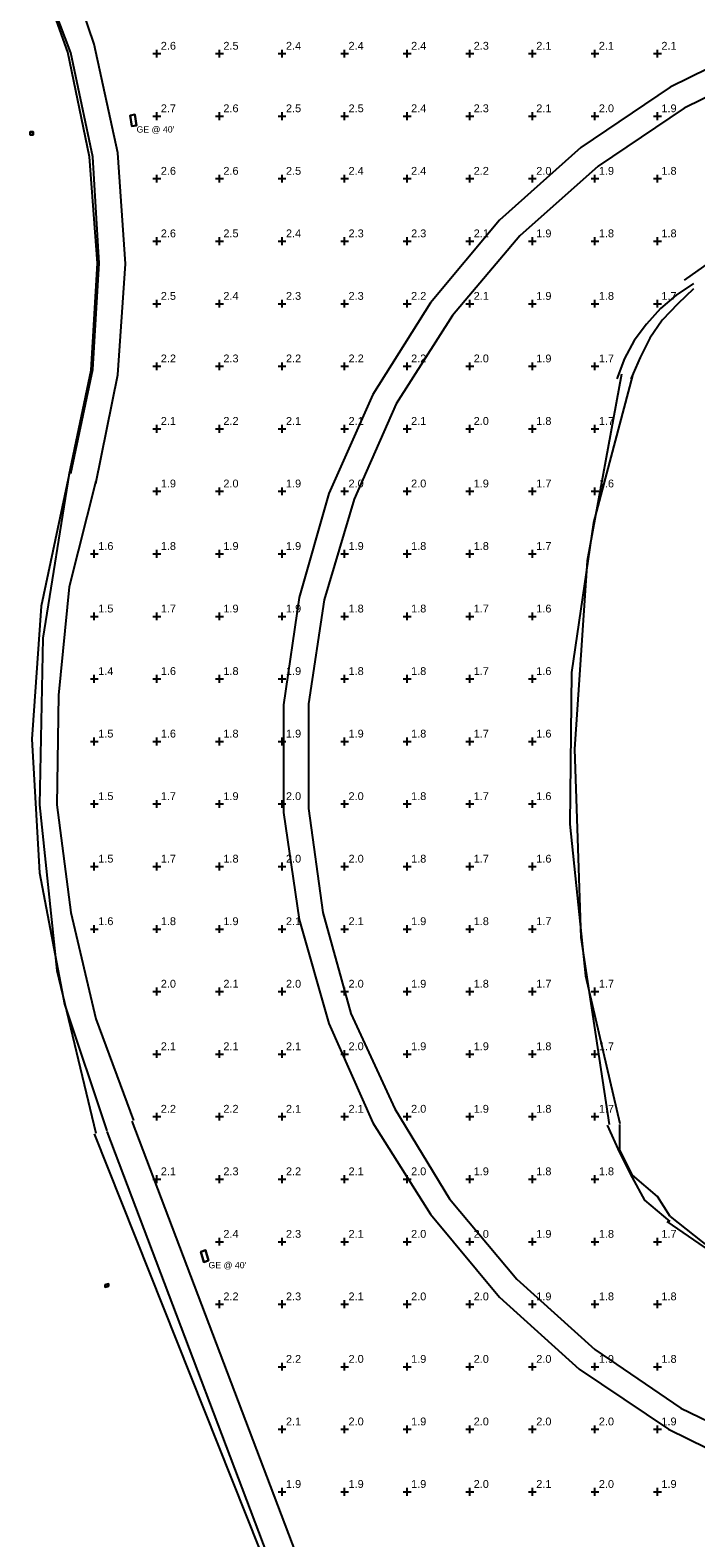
# Model space of a CAD drawing. Header units: feet. Extents: x 1564727 to 1564995, y 636134 to 636725.
# Tile 5 of 13: x 1564753 to 1564806, y 636423 to 636543. Entities that reach past the tile are written whole.
import ezdxf
from ezdxf.enums import TextEntityAlignment as Align

# ---------------------------------------------------------------- set-up
doc = ezdxf.new("R2010")
doc.units = ezdxf.units.FT
doc.header["$MEASUREMENT"] = 0
for name, color, linetype in [('111657_BP001.dwg - PV_P_Curb', 120, 'Continuous'), ('111657_BP001.dwg - PV_P_EOP', 7, 'Continuous'), ('System Layers - Calculation Zones', 7, 'Continuous'), ('System Layers - Luminaires', 7, 'Continuous')]:
    doc.layers.add(name, color=color, linetype=linetype)
doc.styles.get("Standard").update_dxf_attribs({"font": 'arial.ttf'})

# ---------------------------------------------------------------- blocks, each defined once
blk = doc.blocks.new('VSL-CALCPOINT-CROSS')
at = {"color": 0}
for points in [[(-0.5, 0, 0), (0.5, 0, 0)], [(0, -0.5, 0), (0, 0.5, 0)]]:
    blk.add_polyline3d(points, dxfattribs=at)
blk.add_attdef('Calc_Result', (0.5, 0.5), '', height=1, dxfattribs=at)

msp = doc.modelspace()

# ---------------------------------------------------------------- linework, layer by layer
at = {"layer": '111657_BP001.dwg - PV_P_Curb', "color": 120}
for points in [[(1564756, 636507.8125, 0), (1564757.75, 636516.1875, 0), (1564758.25, 636524.75, 0), (1564757.625, 636533.25, 0), (1564755.875, 636541.625, 0), (1564753, 636549.6875, 0)], [(1564756.125, 636507.9375, 0), (1564757.875, 636516.25, 0), (1564758.375, 636524.75, 0), (1564757.875, 636533.25, 0), (1564756.125, 636541.5625, 0), (1564753.125, 636549.5625, 0)], [(1564811.75, 636542.625, 0), (1564804, 636538.8125, 0), (1564796.875, 636534, 0), (1564790.375, 636528.1875, 0), (1564784.875, 636521.5625, 0), (1564780.25, 636514.25, 0), (1564776.75, 636506.3125, 0), (1564774.375, 636498, 0), (1564773.125, 636489.4375, 0), (1564773.125, 636480.8125, 0), (1564774.375, 636472.25, 0), (1564776.75, 636463.9375, 0), (1564780.25, 636456, 0), (1564784.875, 636448.6875, 0), (1564790.375, 636442.0625, 0), (1564796.75, 636436.3125, 0), (1564803.875, 636431.5, 0), (1564811.625, 636427.6875, 0)], [(1564812.625, 636540.8125, 0), (1564805.125, 636537.125, 0), (1564798.25, 636532.5, 0), (1564792, 636526.9375, 0), (1564786.625, 636520.5625, 0), (1564782.125, 636513.5, 0), (1564778.75, 636505.875, 0), (1564776.375, 636497.8125, 0), (1564775.125, 636489.5, 0), (1564775.125, 636481.125, 0), (1564776.25, 636472.8125, 0), (1564778.5, 636464.75, 0), (1564782, 636457.125, 0), (1564786.375, 636449.9375, 0), (1564791.75, 636443.5, 0), (1564798, 636437.875, 0), (1564804.875, 636433.1875, 0), (1564812.375, 636429.5625, 0)], [(1564816.125, 636529.4375, 0), (1564812.25, 636527.75, 0), (1564808.5, 636525.75, 0), (1564805.125, 636523.375, 0)], [(1564805.875, 636523.125, 0), (1564804.5, 636522.1875, 0), (1564803.25, 636521.125, 0), (1564802.125, 636519.875, 0), (1564801.125, 636518.5625, 0), (1564800.375, 636517.125, 0), (1564799.75, 636515.5, 0)], [(1564805.875, 636522.6875, 0), (1564804.625, 636521.5, 0), (1564803.375, 636520.1875, 0), (1564802.375, 636518.75, 0), (1564801.625, 636517.1875, 0), (1564800.875, 636515.5, 0)], [(1564801, 636515.75, 0), (1564797.875, 636504, 0), (1564796.125, 636492, 0), (1564796, 636479.875, 0), (1564797.25, 636467.75, 0), (1564800, 636455.9375, 0)], [(1564800.125, 636515.875, 0), (1564797.375, 636500.9375, 0), (1564796.375, 636485.875, 0), (1564796.875, 636470.8125, 0), (1564799.125, 636455.875, 0)], [(1564756, 636507.875, 0), (1564753.75, 636497.3125, 0), (1564753, 636486.6875, 0), (1564753.625, 636476, 0), (1564755.625, 636465.5, 0), (1564759, 636455.375, 0)], [(1564756, 636507.9375, 0), (1564753.875, 636494.75, 0), (1564753.625, 636481.4375, 0), (1564755, 636468.1875, 0), (1564758.125, 636455.1875, 0)], [(1564759, 636455.3125, 0), (1564780, 636399.875, 0)], [(1564804, 636448.125, 0), (1564802, 636449.8125, 0), (1564801, 636451.625, 0), (1564800, 636453.625, 0), (1564799, 636455.8125, 0)], [(1564804, 636448.5, 0), (1564803, 636450.125, 0), (1564801, 636451.8125, 0), (1564800, 636453.8125, 0), (1564800, 636455.875, 0)], [(1564758, 636455.125, 0), (1564780, 636399.8125, 0)], [(1564804, 636448.5, 0), (1564809, 636444.5625, 0), (1564814.25, 636441.3125, 0), (1564820.125, 636438.875, 0), (1564826.25, 636437.25, 0), (1564832.5, 636436.5, 0), (1564838.75, 636436.5625, 0), (1564845, 636437.5, 0), (1564851.125, 636439.375, 0), (1564856.75, 636441.9375, 0), (1564862.125, 636445.375, 0), (1564866.875, 636449.4375, 0), (1564871.125, 636454.125, 0)], [(1564803.75, 636448.125, 0), (1564809.375, 636444.25, 0), (1564815.5, 636441.1875, 0), (1564821.875, 636439, 0), (1564828.625, 636437.75, 0), (1564835.5, 636437.375, 0), (1564842.25, 636437.875, 0), (1564848.875, 636439.375, 0), (1564855.375, 636441.75, 0), (1564861.375, 636444.9375, 0), (1564866.875, 636448.9375, 0), (1564871.75, 636453.6875, 0)]]:
    msp.add_polyline3d(points, dxfattribs=at)
at = {"layer": '111657_BP001.dwg - PV_P_EOP', "color": 7}
for points in [[(1564758.125, 636507.125, 0), (1564759.875, 636515.8125, 0), (1564760.5, 636524.6875, 0), (1564759.875, 636533.5625, 0), (1564758, 636542.25, 0), (1564755.125, 636550.6875, 0)], [(1564812.625, 636540.8125, 0), (1564805.125, 636537.125, 0), (1564798.25, 636532.5, 0), (1564792, 636526.9375, 0), (1564786.625, 636520.5625, 0), (1564782.125, 636513.5, 0), (1564778.75, 636505.875, 0), (1564776.375, 636497.8125, 0), (1564775.125, 636489.5, 0), (1564775.125, 636481.125, 0), (1564776.25, 636472.8125, 0), (1564778.5, 636464.75, 0), (1564782, 636457.125, 0), (1564786.375, 636449.9375, 0), (1564791.75, 636443.5, 0), (1564798, 636437.875, 0), (1564804.875, 636433.1875, 0), (1564812.375, 636429.5625, 0)], [(1564758.125, 636507.3125, 0), (1564756, 636498.875, 0), (1564755.125, 636490.1875, 0), (1564755, 636481.4375, 0), (1564756.125, 636472.8125, 0), (1564758.125, 636464.3125, 0), (1564761.125, 636456.1875, 0)], [(1564761, 636456.125, 0), (1564782, 636400.6875, 0)]]:
    msp.add_polyline3d(points, dxfattribs=at)
at = {"layer": 'System Layers - Luminaires', "color": 5}
for points in [[(1564760.875, 636536.5625, 40), (1564761.25, 636536.625, 40), (1564761.375, 636535.75, 40), (1564761, 636535.6875, 40)], [(1564761, 636535.6875, 40), (1564761.375, 636535.75, 40), (1564761.25, 636536.625, 40), (1564760.875, 636536.5625, 40)], [(1564761.25, 636536.625, 40), (1564760.875, 636536.5625, 40), (1564760.875, 636536.5625, 40), (1564761.25, 636536.625, 40)], [(1564760.875, 636536.5625, 40), (1564761, 636535.6875, 40), (1564761, 636535.6875, 40), (1564760.875, 636536.5625, 40)], [(1564761.375, 636535.75, 40), (1564761.25, 636536.625, 40), (1564761.25, 636536.625, 40), (1564761.375, 636535.75, 40)], [(1564752.875, 636535.25, 40), (1564752.875, 636535, 40), (1564753.125, 636535, 40), (1564753.125, 636535.25, 40)], [(1564752.875, 636535.25, 0), (1564752.875, 636535, 0), (1564753.125, 636535, 0), (1564753.125, 636535.25, 0)], [(1564752.875, 636535.25, 40), (1564752.875, 636535, 40), (1564752.875, 636535, 0), (1564752.875, 636535.25, 0)], [(1564753.125, 636535.25, 40), (1564752.875, 636535.25, 40), (1564752.875, 636535.25, 0), (1564753.125, 636535.25, 0)], [(1564752.875, 636535, 40), (1564753.125, 636535, 40), (1564753.125, 636535, 0), (1564752.875, 636535, 0)], [(1564753.125, 636535, 40), (1564753.125, 636535.25, 40), (1564753.125, 636535.25, 0), (1564753.125, 636535, 0)], [(1564761, 636535.6875, 40), (1564761.375, 636535.75, 40), (1564761.375, 636535.75, 40), (1564761, 636535.6875, 40)], [(1564766.5, 636445.6875, 40), (1564766.875, 636445.8125, 40), (1564767.125, 636445, 40), (1564766.75, 636444.875, 40)], [(1564766.75, 636444.875, 40), (1564767.125, 636445, 40), (1564766.875, 636445.8125, 40), (1564766.5, 636445.6875, 40)], [(1564766.875, 636445.8125, 40), (1564766.5, 636445.6875, 40), (1564766.5, 636445.6875, 40), (1564766.875, 636445.8125, 40)], [(1564766.5, 636445.6875, 40), (1564766.75, 636444.875, 40), (1564766.75, 636444.875, 40), (1564766.5, 636445.6875, 40)], [(1564767.125, 636445, 40), (1564766.875, 636445.8125, 40), (1564766.875, 636445.8125, 40), (1564767.125, 636445, 40)], [(1564766.75, 636444.875, 40), (1564767.125, 636445, 40), (1564767.125, 636445, 40), (1564766.75, 636444.875, 40)], [(1564758.875, 636443.0625, 40), (1564758.875, 636442.875, 40), (1564759.125, 636442.9375, 40), (1564759.125, 636443.125, 40)], [(1564758.875, 636443.0625, 0), (1564758.875, 636442.875, 0), (1564759.125, 636442.9375, 0), (1564759.125, 636443.125, 0)], [(1564759.125, 636443.125, 40), (1564758.875, 636443.0625, 40), (1564758.875, 636443.0625, 0), (1564759.125, 636443.125, 0)], [(1564759.125, 636442.9375, 40), (1564759.125, 636443.125, 40), (1564759.125, 636443.125, 0), (1564759.125, 636442.9375, 0)], [(1564758.875, 636443.0625, 40), (1564758.875, 636442.875, 40), (1564758.875, 636442.875, 0), (1564758.875, 636443.0625, 0)], [(1564758.875, 636442.875, 40), (1564759.125, 636442.9375, 40), (1564759.125, 636442.9375, 0), (1564758.875, 636442.875, 0)]]:
    msp.add_polyline3d(points, close=True, dxfattribs=at)

# ---------------------------------------------------------------- block references
at = {"layer": 'System Layers - Calculation Zones', "color": 14, "xscale": 0.625, "yscale": 0.625}
for p, values in [((1564763, 636541.5), {'Calc_Result': '2.6'}), ((1564768, 636541.5), {'Calc_Result': '2.5'}), ((1564773, 636541.5), {'Calc_Result': '2.4'}), ((1564778, 636541.5), {'Calc_Result': '2.4'}), ((1564783, 636541.5), {'Calc_Result': '2.4'}), ((1564788, 636541.5), {'Calc_Result': '2.3'}), ((1564793, 636541.5), {'Calc_Result': '2.1'}), ((1564798, 636541.5), {'Calc_Result': '2.1'}), ((1564803, 636541.5), {'Calc_Result': '2.1'}), ((1564763, 636536.5), {'Calc_Result': '2.7'}), ((1564768, 636536.5), {'Calc_Result': '2.6'}), ((1564773, 636536.5), {'Calc_Result': '2.5'}), ((1564778, 636536.5), {'Calc_Result': '2.5'}), ((1564783, 636536.5), {'Calc_Result': '2.4'}), ((1564788, 636536.5), {'Calc_Result': '2.3'}), ((1564793, 636536.5), {'Calc_Result': '2.1'}), ((1564798, 636536.5), {'Calc_Result': '2.0'}), ((1564803, 636536.5), {'Calc_Result': '1.9'}), ((1564763, 636531.5), {'Calc_Result': '2.6'}), ((1564768, 636531.5), {'Calc_Result': '2.6'}), ((1564773, 636531.5), {'Calc_Result': '2.5'}), ((1564778, 636531.5), {'Calc_Result': '2.4'}), ((1564783, 636531.5), {'Calc_Result': '2.4'}), ((1564788, 636531.5), {'Calc_Result': '2.2'}), ((1564793, 636531.5), {'Calc_Result': '2.0'}), ((1564798, 636531.5), {'Calc_Result': '1.9'}), ((1564803, 636531.5), {'Calc_Result': '1.8'}), ((1564763, 636526.5), {'Calc_Result': '2.6'}), ((1564768, 636526.5), {'Calc_Result': '2.5'}), ((1564773, 636526.5), {'Calc_Result': '2.4'}), ((1564778, 636526.5), {'Calc_Result': '2.3'}), ((1564783, 636526.5), {'Calc_Result': '2.3'}), ((1564788, 636526.5), {'Calc_Result': '2.1'}), ((1564793, 636526.5), {'Calc_Result': '1.9'}), ((1564798, 636526.5), {'Calc_Result': '1.8'}), ((1564803, 636526.5), {'Calc_Result': '1.8'}), ((1564763, 636521.5), {'Calc_Result': '2.5'}), ((1564768, 636521.5), {'Calc_Result': '2.4'}), ((1564773, 636521.5), {'Calc_Result': '2.3'}), ((1564778, 636521.5), {'Calc_Result': '2.3'}), ((1564783, 636521.5), {'Calc_Result': '2.2'}), ((1564788, 636521.5), {'Calc_Result': '2.1'}), ((1564793, 636521.5), {'Calc_Result': '1.9'}), ((1564798, 636521.5), {'Calc_Result': '1.8'}), ((1564803, 636521.5), {'Calc_Result': '1.7'}), ((1564763, 636516.5), {'Calc_Result': '2.2'}), ((1564768, 636516.5), {'Calc_Result': '2.3'}), ((1564773, 636516.5), {'Calc_Result': '2.2'}), ((1564778, 636516.5), {'Calc_Result': '2.2'}), ((1564783, 636516.5), {'Calc_Result': '2.2'}), ((1564788, 636516.5), {'Calc_Result': '2.0'}), ((1564793, 636516.5), {'Calc_Result': '1.9'}), ((1564798, 636516.5), {'Calc_Result': '1.7'}), ((1564763, 636511.5), {'Calc_Result': '2.1'}), ((1564768, 636511.5), {'Calc_Result': '2.2'}), ((1564773, 636511.5), {'Calc_Result': '2.1'}), ((1564778, 636511.5), {'Calc_Result': '2.1'}), ((1564783, 636511.5), {'Calc_Result': '2.1'}), ((1564788, 636511.5), {'Calc_Result': '2.0'}), ((1564793, 636511.5), {'Calc_Result': '1.8'}), ((1564798, 636511.5), {'Calc_Result': '1.7'}), ((1564763, 636506.5), {'Calc_Result': '1.9'}), ((1564768, 636506.5), {'Calc_Result': '2.0'}), ((1564773, 636506.5), {'Calc_Result': '1.9'}), ((1564778, 636506.5), {'Calc_Result': '2.0'}), ((1564783, 636506.5), {'Calc_Result': '2.0'}), ((1564788, 636506.5), {'Calc_Result': '1.9'}), ((1564793, 636506.5), {'Calc_Result': '1.7'}), ((1564798, 636506.5), {'Calc_Result': '1.6'}), ((1564758, 636501.5), {'Calc_Result': '1.6'}), ((1564763, 636501.5), {'Calc_Result': '1.8'}), ((1564768, 636501.5), {'Calc_Result': '1.9'}), ((1564773, 636501.5), {'Calc_Result': '1.9'}), ((1564778, 636501.5), {'Calc_Result': '1.9'}), ((1564783, 636501.5), {'Calc_Result': '1.8'}), ((1564788, 636501.5), {'Calc_Result': '1.8'}), ((1564793, 636501.5), {'Calc_Result': '1.7'}), ((1564758, 636496.5), {'Calc_Result': '1.5'}), ((1564763, 636496.5), {'Calc_Result': '1.7'}), ((1564768, 636496.5), {'Calc_Result': '1.9'}), ((1564773, 636496.5), {'Calc_Result': '1.9'}), ((1564778, 636496.5), {'Calc_Result': '1.8'}), ((1564783, 636496.5), {'Calc_Result': '1.8'}), ((1564788, 636496.5), {'Calc_Result': '1.7'}), ((1564793, 636496.5), {'Calc_Result': '1.6'}), ((1564758, 636491.5), {'Calc_Result': '1.4'}), ((1564763, 636491.5), {'Calc_Result': '1.6'}), ((1564768, 636491.5), {'Calc_Result': '1.8'}), ((1564773, 636491.5), {'Calc_Result': '1.9'}), ((1564778, 636491.5), {'Calc_Result': '1.8'}), ((1564783, 636491.5), {'Calc_Result': '1.8'}), ((1564788, 636491.5), {'Calc_Result': '1.7'}), ((1564793, 636491.5), {'Calc_Result': '1.6'}), ((1564758, 636486.5), {'Calc_Result': '1.5'}), ((1564763, 636486.5), {'Calc_Result': '1.6'}), ((1564768, 636486.5), {'Calc_Result': '1.8'}), ((1564773, 636486.5), {'Calc_Result': '1.9'}), ((1564778, 636486.5), {'Calc_Result': '1.9'}), ((1564783, 636486.5), {'Calc_Result': '1.8'}), ((1564788, 636486.5), {'Calc_Result': '1.7'}), ((1564793, 636486.5), {'Calc_Result': '1.6'}), ((1564758, 636481.5), {'Calc_Result': '1.5'}), ((1564763, 636481.5), {'Calc_Result': '1.7'}), ((1564768, 636481.5), {'Calc_Result': '1.9'}), ((1564773, 636481.5), {'Calc_Result': '2.0'}), ((1564778, 636481.5), {'Calc_Result': '2.0'}), ((1564783, 636481.5), {'Calc_Result': '1.8'}), ((1564788, 636481.5), {'Calc_Result': '1.7'}), ((1564793, 636481.5), {'Calc_Result': '1.6'}), ((1564758, 636476.5), {'Calc_Result': '1.5'}), ((1564763, 636476.5), {'Calc_Result': '1.7'}), ((1564768, 636476.5), {'Calc_Result': '1.8'}), ((1564773, 636476.5), {'Calc_Result': '2.0'}), ((1564778, 636476.5), {'Calc_Result': '2.0'}), ((1564783, 636476.5), {'Calc_Result': '1.8'}), ((1564788, 636476.5), {'Calc_Result': '1.7'}), ((1564793, 636476.5), {'Calc_Result': '1.6'}), ((1564758, 636471.5), {'Calc_Result': '1.6'}), ((1564763, 636471.5), {'Calc_Result': '1.8'}), ((1564768, 636471.5), {'Calc_Result': '1.9'}), ((1564773, 636471.5), {'Calc_Result': '2.1'}), ((1564778, 636471.5), {'Calc_Result': '2.1'}), ((1564783, 636471.5), {'Calc_Result': '1.9'}), ((1564788, 636471.5), {'Calc_Result': '1.8'}), ((1564793, 636471.5), {'Calc_Result': '1.7'}), ((1564763, 636466.5), {'Calc_Result': '2.0'}), ((1564768, 636466.5), {'Calc_Result': '2.1'}), ((1564773, 636466.5), {'Calc_Result': '2.0'}), ((1564778, 636466.5), {'Calc_Result': '2.0'}), ((1564783, 636466.5), {'Calc_Result': '1.9'}), ((1564788, 636466.5), {'Calc_Result': '1.8'}), ((1564793, 636466.5), {'Calc_Result': '1.7'}), ((1564798, 636466.5), {'Calc_Result': '1.7'}), ((1564763, 636461.5), {'Calc_Result': '2.1'}), ((1564768, 636461.5), {'Calc_Result': '2.1'}), ((1564773, 636461.5), {'Calc_Result': '2.1'}), ((1564778, 636461.5), {'Calc_Result': '2.0'}), ((1564783, 636461.5), {'Calc_Result': '1.9'}), ((1564788, 636461.5), {'Calc_Result': '1.9'}), ((1564793, 636461.5), {'Calc_Result': '1.8'}), ((1564798, 636461.5), {'Calc_Result': '1.7'}), ((1564763, 636456.5), {'Calc_Result': '2.2'}), ((1564768, 636456.5), {'Calc_Result': '2.2'}), ((1564773, 636456.5), {'Calc_Result': '2.1'}), ((1564778, 636456.5), {'Calc_Result': '2.1'}), ((1564783, 636456.5), {'Calc_Result': '2.0'}), ((1564788, 636456.5), {'Calc_Result': '1.9'}), ((1564793, 636456.5), {'Calc_Result': '1.8'}), ((1564798, 636456.5), {'Calc_Result': '1.7'}), ((1564763, 636451.5), {'Calc_Result': '2.1'}), ((1564768, 636451.5), {'Calc_Result': '2.3'}), ((1564773, 636451.5), {'Calc_Result': '2.2'}), ((1564778, 636451.5), {'Calc_Result': '2.1'}), ((1564783, 636451.5), {'Calc_Result': '2.0'}), ((1564788, 636451.5), {'Calc_Result': '1.9'}), ((1564793, 636451.5), {'Calc_Result': '1.8'}), ((1564798, 636451.5), {'Calc_Result': '1.8'}), ((1564768, 636446.5), {'Calc_Result': '2.4'}), ((1564773, 636446.5), {'Calc_Result': '2.3'}), ((1564778, 636446.5), {'Calc_Result': '2.1'}), ((1564783, 636446.5), {'Calc_Result': '2.0'}), ((1564788, 636446.5), {'Calc_Result': '2.0'}), ((1564793, 636446.5), {'Calc_Result': '1.9'}), ((1564798, 636446.5), {'Calc_Result': '1.8'}), ((1564803, 636446.5), {'Calc_Result': '1.7'}), ((1564768, 636441.5), {'Calc_Result': '2.2'}), ((1564773, 636441.5), {'Calc_Result': '2.3'}), ((1564778, 636441.5), {'Calc_Result': '2.1'}), ((1564783, 636441.5), {'Calc_Result': '2.0'}), ((1564788, 636441.5), {'Calc_Result': '2.0'}), ((1564793, 636441.5), {'Calc_Result': '1.9'}), ((1564798, 636441.5), {'Calc_Result': '1.8'}), ((1564803, 636441.5), {'Calc_Result': '1.8'}), ((1564773, 636436.5), {'Calc_Result': '2.2'}), ((1564778, 636436.5), {'Calc_Result': '2.0'}), ((1564783, 636436.5), {'Calc_Result': '1.9'}), ((1564788, 636436.5), {'Calc_Result': '2.0'}), ((1564793, 636436.5), {'Calc_Result': '2.0'}), ((1564798, 636436.5), {'Calc_Result': '1.9'}), ((1564803, 636436.5), {'Calc_Result': '1.8'}), ((1564773, 636431.5), {'Calc_Result': '2.1'}), ((1564778, 636431.5), {'Calc_Result': '2.0'}), ((1564783, 636431.5), {'Calc_Result': '1.9'}), ((1564788, 636431.5), {'Calc_Result': '2.0'}), ((1564793, 636431.5), {'Calc_Result': '2.0'}), ((1564798, 636431.5), {'Calc_Result': '2.0'}), ((1564803, 636431.5), {'Calc_Result': '1.9'}), ((1564773, 636426.5), {'Calc_Result': '1.9'}), ((1564778, 636426.5), {'Calc_Result': '1.9'}), ((1564783, 636426.5), {'Calc_Result': '1.9'}), ((1564788, 636426.5), {'Calc_Result': '2.0'}), ((1564793, 636426.5), {'Calc_Result': '2.1'}), ((1564798, 636426.5), {'Calc_Result': '2.0'}), ((1564803, 636426.5), {'Calc_Result': '1.9'})]:
    msp.add_blockref('VSL-CALCPOINT-CROSS', p, dxfattribs=at).add_auto_attribs(values)

# ---------------------------------------------------------------- texts
at = {"layer": 'System Layers - Luminaires', "color": 5}
for p in [(1564761.375, 636535.6875, 40), (1564767.125, 636444.875, 40)]:
    msp.add_text("GE @ 40'", height=0.5, dxfattribs=at).set_placement(p, align=Align.TOP_LEFT)

doc.saveas('drawing.dxf')
